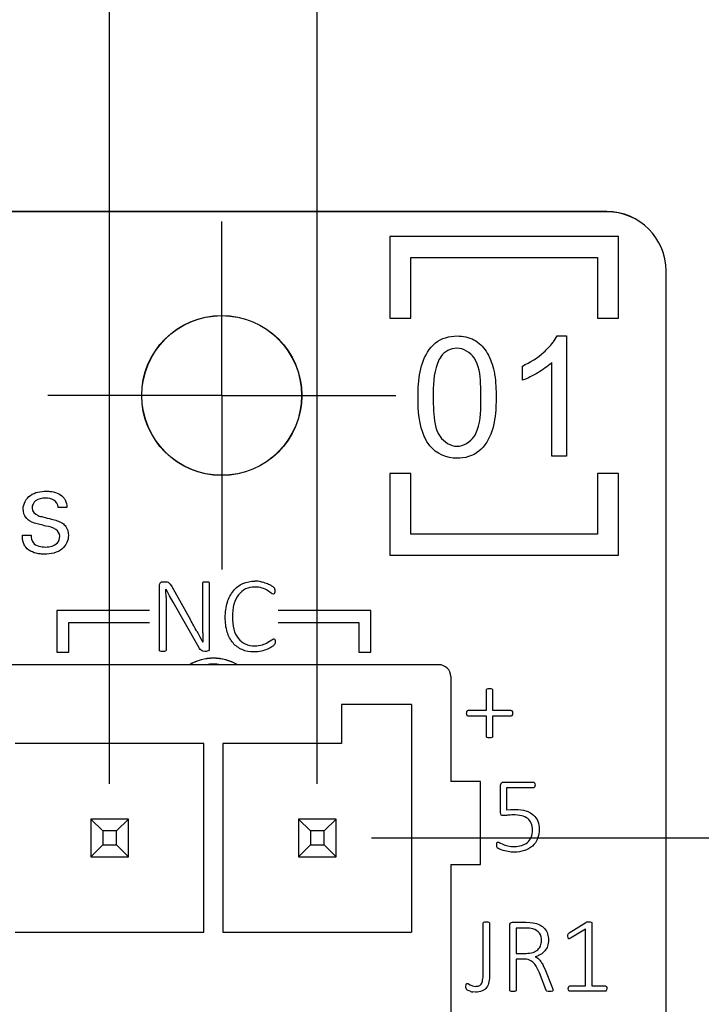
# Model space of a CAD drawing. Header units: inches. Extents: x 0 to 34, y 0 to 22.
# Tile 26 of 51: x 12.7 to 13.6, y 13.2 to 14.5. Entities that reach past the tile are written whole.
import ezdxf

# ---------------------------------------------------------------- set-up
doc = ezdxf.new("R2010")
doc.units = ezdxf.units.IN
doc.header["$LTSCALE"] = 1.87
doc.header["$MEASUREMENT"] = 0
doc.linetypes.add('CENTER', pattern=[0.6, 0.375, -0.075, 0.075, -0.075])
doc.layers.get('0').update_dxf_attribs({"linetype": 'CONTINUOUS'})
doc.layers.add('02___PRT_ALL_AXES', color=7, linetype='CONTINUOUS')
doc.layers.add('DIMENSIONS', color=7, linetype='CONTINUOUS')
doc.styles.get("Standard").update_dxf_attribs({"font": 'txt', "width": 0.8})
doc.dimstyles.new('DIMSTYLE_2', dxfattribs={"dimtxt": 0.125, "dimasz": 0.18, "dimexe": 0.125, "dimexo": 0.0625, "dimgap": 0.03125, "dimtad": 0, "dimtih": 1, "dimtoh": 1, "dimlfac": 0.5, "dimdsep": 46, "dimtxsty": 'STANDARD', "dimblk": '_FILLED', "dimblk1": '_FILLED', "dimblk2": '_FILLED', "dimcen": 0.09, "dimadec": 0, "dimazin": 0, "dimtp": 0.001, "dimtm": 0.001, "dimtfac": 1, "dimtofl": 0, "dimtmove": 0, "dimatfit": 3, "dimldrblk": '_FILLED', "dimfxl": 1, "dimtolj": 1, "dimarcsym": 0})

# ---------------------------------------------------------------- blocks, each defined once
blk = doc.blocks.new('*D12')
at = {"layer": 'DIMENSIONS', "color": 2, "linetype": 'CONTINUOUS'}
blk.add_line((13.1372, 13.398), (14.2159, 13.398), dxfattribs=at)
at = {"layer": 'DIMENSIONS', "color": 2, "linetype": 'CONTINUOUS', "insert": (14.2784, 13.4605), "char_height": 0.125, "width": 1.525, "attachment_point": 1, "line_spacing_factor": 0.9}
blk.add_mtext('4X 91.3{\\Ftxt.shx;\\W1.000000;\\H0.125000; }[3.594]', dxfattribs=at)
blk = doc.blocks.new('_FILLED')
at = {"color": 0, "linetype": 'BYBLOCK'}
blk.add_solid([(0, 0), (-1, 0.1736), (-1, -0.1736)], dxfattribs=at)
blk = doc.blocks.new('*D22')
at = {"layer": 'DIMENSIONS', "color": 2, "linetype": 'CONTINUOUS'}
blk.add_line((12.7898, 13.4698), (12.7898, 14.917), dxfattribs=at)
at = {"layer": 'DIMENSIONS', "color": 2, "linetype": 'CONTINUOUS', "insert": (12.7273, 14.9795), "char_height": 0.125, "width": 1.525, "attachment_point": 1, "rotation": 90, "line_spacing_factor": 0.9}
blk.add_mtext('2X 20.84{\\Ftxt.shx;\\W1.000000;\\H0.125000; }[.820]', dxfattribs=at)
blk = doc.blocks.new('*D23')
at = {"layer": 'DIMENSIONS', "color": 2, "linetype": 'CONTINUOUS'}
blk.add_line((13.0654, 13.4698), (13.0654, 14.917), dxfattribs=at)
at = {"layer": 'DIMENSIONS', "color": 2, "linetype": 'CONTINUOUS', "insert": (13.0029, 14.9795), "char_height": 0.125, "width": 1.525, "attachment_point": 1, "rotation": 90, "line_spacing_factor": 0.9}
blk.add_mtext('2X 24.34{\\Ftxt.shx;\\W1.000000;\\H0.125000; }[.958]', dxfattribs=at)

msp = doc.modelspace()

# ---------------------------------------------------------------- linework, layer by layer
at = {"color": 7, "linetype": 'CONTINUOUS'}
for p, q in [((13.4497, 14.2295), (11.2276, 14.2295)), ((13.5284, 6.2882), (13.5284, 14.1508)), ((13.2268, 13.6279), (12.0772, 13.6279)), ((13.2426, 13.6122), (13.2426, 13.4728)), ((13.0977, 13.5752), (13.0977, 13.5232)), ((13.1906, 13.5752), (13.0977, 13.5752)), ((13.1906, 13.5752), (13.1906, 13.2728)), ((12.915, 13.5232), (12.6646, 13.5232)), ((12.915, 13.2728), (12.915, 13.5232)), ((12.9402, 13.5232), (12.9402, 13.2728)), ((13.0977, 13.5232), (12.9402, 13.5232)), ((13.282, 13.4728), (13.2426, 13.4728)), ((13.282, 13.3626), (13.282, 13.4728)), ((12.7648, 13.423), (12.7648, 13.373)), ((12.7648, 13.423), (12.7806, 13.4073)), ((12.8148, 13.423), (12.7648, 13.423)), ((12.8148, 13.423), (12.7991, 13.4073)), ((12.8148, 13.373), (12.8148, 13.423)), ((13.0404, 13.423), (13.0404, 13.373)), ((13.0404, 13.423), (13.0562, 13.4073)), ((13.0904, 13.423), (13.0404, 13.423)), ((13.0904, 13.423), (13.0747, 13.4073)), ((13.0904, 13.373), (13.0904, 13.423)), ((12.7806, 13.4073), (12.7806, 13.3888)), ((12.7991, 13.4073), (12.7806, 13.4073)), ((12.7991, 13.3888), (12.7991, 13.4073)), ((13.0562, 13.4073), (13.0562, 13.3888)), ((13.0747, 13.4073), (13.0562, 13.4073)), ((13.0747, 13.3888), (13.0747, 13.4073)), ((12.7648, 13.373), (12.7806, 13.3888)), ((12.7806, 13.3888), (12.7991, 13.3888)), ((12.8148, 13.373), (12.7991, 13.3888)), ((13.0404, 13.373), (13.0562, 13.3888)), ((13.0562, 13.3888), (13.0747, 13.3888)), ((13.0904, 13.373), (13.0747, 13.3888)), ((12.7648, 13.373), (12.8148, 13.373)), ((13.0404, 13.373), (13.0904, 13.373)), ((13.2426, 13.3626), (13.2426, 13.1106)), ((13.2426, 13.3626), (13.282, 13.3626)), ((12.6646, 13.2728), (12.915, 13.2728)), ((12.9402, 13.2728), (13.1906, 13.2728))]:
    msp.add_line(p, q, dxfattribs=at)
at = {"color": 40, "linetype": 'CONTINUOUS'}
for p, q in [((13.1617, 14.1966), (13.1617, 14.0882)), ((13.4652, 14.1966), (13.1617, 14.1966)), ((13.4651, 14.0882), (13.4651, 14.1966)), ((13.1895, 14.0882), (13.1895, 14.1685)), ((13.1895, 14.1685), (13.4373, 14.1685)), ((13.4373, 14.1685), (13.4373, 14.0882)), ((13.1617, 14.0882), (13.1895, 14.0882)), ((13.4373, 14.0882), (13.4651, 14.0882)), ((13.3837, 14.0644), (13.3962, 14.0644)), ((13.3962, 14.0644), (13.3962, 13.9047)), ((13.3767, 13.9047), (13.3767, 14.0291)), ((13.3376, 14.0056), (13.3376, 14.0245)), ((13.3962, 13.9047), (13.3767, 13.9047)), ((13.1617, 13.8817), (13.1617, 13.7734)), ((13.1895, 13.8817), (13.1617, 13.8817)), ((13.1895, 13.8014), (13.1895, 13.8817)), ((13.4373, 13.8817), (13.4373, 13.8014)), ((13.4651, 13.8817), (13.4373, 13.8817)), ((13.4652, 13.7734), (13.4652, 13.8817)), ((12.733, 13.8368), (12.7214, 13.8368)), ((12.6739, 13.8), (12.6855, 13.8)), ((13.4373, 13.8014), (13.1895, 13.8014)), ((13.1617, 13.7734), (13.4652, 13.7734)), ((12.8559, 13.6473), (12.8559, 13.7336)), ((12.8599, 13.7381), (12.8635, 13.7381)), ((12.8635, 13.7381), (12.8663, 13.7378)), ((12.8693, 13.7196), (12.8646, 13.7283)), ((12.8684, 13.7368), (12.8702, 13.7349)), ((12.8702, 13.7349), (12.8722, 13.7317)), ((12.8722, 13.7317), (12.8971, 13.6876)), ((12.9135, 13.7364), (12.9137, 13.7371)), ((12.9135, 13.6702), (12.9135, 13.7364)), ((12.9137, 13.7371), (12.9144, 13.7378)), ((12.9144, 13.7378), (12.9157, 13.7381)), ((12.9157, 13.7381), (12.9178, 13.7382)), ((12.9178, 13.7382), (12.9198, 13.7381)), ((12.9198, 13.7381), (12.9212, 13.7378)), ((12.9212, 13.7378), (12.9219, 13.7371)), ((12.9219, 13.7371), (12.9221, 13.7364)), ((12.9221, 13.7364), (12.9221, 13.65)), ((13.0072, 13.7309), (13.0084, 13.7295)), ((13.0084, 13.7295), (13.0088, 13.7286)), ((13.0088, 13.7286), (13.009, 13.7274)), ((13.009, 13.7274), (13.0091, 13.7258)), ((12.8646, 13.7177), (12.8646, 13.6473)), ((12.8742, 13.711), (12.8693, 13.7196)), ((13.0043, 13.7231), (12.9995, 13.7264)), ((13.008, 13.722), (13.0071, 13.7217)), ((13.0086, 13.7228), (13.008, 13.722)), ((13.009, 13.7241), (13.0086, 13.7228)), ((13.0091, 13.7258), (13.009, 13.7241)), ((12.9067, 13.6534), (12.8742, 13.711)), ((12.7199, 13.6998), (12.7199, 13.6447)), ((12.8428, 13.6998), (12.7199, 13.6998)), ((13.1364, 13.6998), (13.0136, 13.6998)), ((13.1364, 13.6447), (13.1364, 13.6998)), ((12.7357, 13.6447), (12.7357, 13.6841)), ((12.7357, 13.6841), (12.8428, 13.6841)), ((13.0136, 13.6841), (13.1207, 13.6841)), ((13.1207, 13.6841), (13.1207, 13.6447)), ((12.9096, 13.6649), (12.9135, 13.6577)), ((13.0079, 13.6624), (13.0086, 13.6622)), ((13.0086, 13.6622), (13.0091, 13.6615)), ((13.0091, 13.6615), (13.0094, 13.6603)), ((12.9091, 13.6496), (12.9067, 13.6534)), ((12.9999, 13.6577), (13.0049, 13.6609)), ((13.0088, 13.6549), (13.0079, 13.6538)), ((13.0092, 13.6558), (13.0088, 13.6549)), ((13.0094, 13.657), (13.0092, 13.6558)), ((13.0094, 13.6603), (13.0095, 13.6584)), ((13.0095, 13.6584), (13.0094, 13.657)), ((12.7199, 13.6447), (12.7357, 13.6447)), ((12.8561, 13.6465), (12.8559, 13.6473)), ((12.8569, 13.6459), (12.8561, 13.6465)), ((12.8582, 13.6455), (12.8569, 13.6459)), ((12.8603, 13.6454), (12.8582, 13.6455)), ((12.8624, 13.6455), (12.8603, 13.6454)), ((12.8637, 13.6459), (12.8624, 13.6455)), ((12.8644, 13.6465), (12.8637, 13.6459)), ((12.8646, 13.6473), (12.8644, 13.6465)), ((12.9162, 13.6455), (12.9136, 13.6459)), ((12.918, 13.6455), (12.9162, 13.6455)), ((12.9194, 13.6458), (12.918, 13.6455)), ((12.9208, 13.6465), (12.9194, 13.6458)), ((12.9218, 13.6479), (12.9208, 13.6465)), ((13.1207, 13.6447), (13.1364, 13.6447)), ((13.2909, 13.5958), (13.2922, 13.5963)), ((13.2922, 13.5963), (13.294, 13.5964)), ((13.294, 13.5964), (13.2959, 13.5963)), ((13.2959, 13.5963), (13.2972, 13.5958)), ((13.2899, 13.5943), (13.2902, 13.5952)), ((13.2899, 13.5675), (13.2899, 13.5943)), ((13.2902, 13.5952), (13.2909, 13.5958)), ((13.2972, 13.5958), (13.2979, 13.5952)), ((13.2979, 13.5952), (13.2981, 13.5943)), ((13.2981, 13.5943), (13.2981, 13.5675)), ((13.2637, 13.5618), (13.2635, 13.5636)), ((13.2637, 13.5653), (13.2643, 13.5665)), ((13.2643, 13.5605), (13.2637, 13.5618)), ((13.2643, 13.5665), (13.265, 13.5672)), ((13.265, 13.5597), (13.2643, 13.5605)), ((13.265, 13.5672), (13.266, 13.5675)), ((13.266, 13.5595), (13.265, 13.5597)), ((13.266, 13.5675), (13.2899, 13.5675)), ((13.2899, 13.5595), (13.266, 13.5595)), ((13.2899, 13.5327), (13.2899, 13.5595)), ((13.2981, 13.5675), (13.322, 13.5675)), ((13.2981, 13.5595), (13.2981, 13.5327)), ((13.322, 13.5595), (13.2981, 13.5595)), ((13.322, 13.5675), (13.323, 13.5672)), ((13.323, 13.5597), (13.322, 13.5595)), ((13.323, 13.5672), (13.3238, 13.5665)), ((13.3238, 13.5605), (13.323, 13.5597)), ((13.3238, 13.5665), (13.3244, 13.5653)), ((13.3244, 13.5618), (13.3238, 13.5605)), ((13.3244, 13.5653), (13.3245, 13.5636)), ((13.3245, 13.5636), (13.3244, 13.5618)), ((13.2902, 13.5319), (13.2899, 13.5327)), ((13.2909, 13.5313), (13.2902, 13.5319)), ((13.2922, 13.531), (13.2909, 13.5313)), ((13.294, 13.5308), (13.2922, 13.531)), ((13.2959, 13.531), (13.294, 13.5308)), ((13.2972, 13.5313), (13.2959, 13.531)), ((13.2979, 13.5319), (13.2972, 13.5313)), ((13.2981, 13.5327), (13.2979, 13.5319)), ((13.3087, 13.4319), (13.3087, 13.4679)), ((13.3128, 13.4721), (13.3518, 13.4721)), ((13.3518, 13.4721), (13.3529, 13.4718)), ((13.3529, 13.4718), (13.3537, 13.4711)), ((13.3537, 13.4711), (13.3543, 13.4699)), ((13.3543, 13.4699), (13.3544, 13.4682)), ((13.3167, 13.4643), (13.3167, 13.4353)), ((13.3518, 13.4643), (13.3167, 13.4643)), ((13.3167, 13.4353), (13.3219, 13.4357)), ((13.3219, 13.4357), (13.3283, 13.4358)), ((13.3035, 13.3888), (13.3036, 13.3903)), ((13.3035, 13.3872), (13.3035, 13.3888)), ((13.3038, 13.386), (13.3035, 13.3872)), ((13.3036, 13.3903), (13.3039, 13.3915)), ((13.3039, 13.3915), (13.3045, 13.3923)), ((13.3045, 13.3923), (13.3053, 13.3925)), ((13.3075, 13.3916), (13.3117, 13.3896)), ((13.3041, 13.3853), (13.3038, 13.386)), ((13.3048, 13.3845), (13.3041, 13.3853)), ((13.312, 13.3814), (13.3071, 13.3831)), ((13.3188, 13.3798), (13.312, 13.3814)), ((13.2855, 13.2847), (13.2857, 13.2854)), ((13.2855, 13.2176), (13.2855, 13.2847)), ((13.2857, 13.2854), (13.2865, 13.286)), ((13.2865, 13.286), (13.2878, 13.2864)), ((13.2878, 13.2864), (13.2898, 13.2865)), ((13.2898, 13.2865), (13.2919, 13.2864)), ((13.2919, 13.2864), (13.2933, 13.286)), ((13.2933, 13.286), (13.294, 13.2854)), ((13.294, 13.2854), (13.2942, 13.2847)), ((13.2942, 13.2847), (13.2942, 13.2162)), ((13.3247, 13.2861), (13.342, 13.2861)), ((13.342, 13.2861), (13.3476, 13.2859)), ((13.3476, 13.2859), (13.3517, 13.2854)), ((13.3998, 13.2719), (13.4217, 13.2859)), ((13.4217, 13.2859), (13.4223, 13.2862)), ((13.4223, 13.2862), (13.4232, 13.2865)), ((13.4232, 13.2865), (13.4242, 13.2866)), ((13.4242, 13.2866), (13.4256, 13.2866)), ((13.4256, 13.2866), (13.4276, 13.2865)), ((13.4276, 13.2865), (13.429, 13.2861)), ((13.429, 13.2861), (13.4297, 13.2856)), ((13.4297, 13.2856), (13.4299, 13.2848)), ((13.4299, 13.2848), (13.4299, 13.2016)), ((13.3208, 13.1957), (13.3208, 13.2816)), ((13.3294, 13.2783), (13.3294, 13.2447)), ((13.3408, 13.2783), (13.3294, 13.2783)), ((13.3471, 13.2781), (13.3408, 13.2783)), ((13.3515, 13.2773), (13.3471, 13.2781)), ((13.3981, 13.2692), (13.3984, 13.2703)), ((13.3981, 13.2676), (13.3981, 13.2692)), ((13.3984, 13.2703), (13.3989, 13.2712)), ((13.3989, 13.2712), (13.3998, 13.2719)), ((13.4212, 13.2769), (13.4017, 13.265)), ((13.4212, 13.2016), (13.4212, 13.2769)), ((13.3982, 13.2656), (13.3981, 13.2676)), ((13.4017, 13.265), (13.3999, 13.2642)), ((13.3294, 13.2447), (13.3426, 13.2447)), ((13.3294, 13.2371), (13.3294, 13.1957)), ((13.3389, 13.2371), (13.3294, 13.2371)), ((13.3602, 13.2189), (13.357, 13.226)), ((13.3688, 13.1967), (13.3602, 13.2189)), ((13.3654, 13.2285), (13.3682, 13.222)), ((13.3682, 13.222), (13.3768, 13.2006)), ((13.2628, 13.2028), (13.2632, 13.2039)), ((13.2632, 13.2039), (13.2638, 13.2045)), ((13.2638, 13.2045), (13.2646, 13.2047)), ((13.2661, 13.2041), (13.2683, 13.2028)), ((13.2626, 13.201), (13.2628, 13.2028)), ((13.2627, 13.1994), (13.2626, 13.201)), ((13.263, 13.1981), (13.2627, 13.1994)), ((13.2633, 13.1973), (13.263, 13.1981)), ((13.2639, 13.1965), (13.2633, 13.1973)), ((13.2655, 13.1955), (13.2639, 13.1965)), ((13.2682, 13.1943), (13.2655, 13.1955)), ((13.2683, 13.2028), (13.2714, 13.2015)), ((13.2754, 13.1931), (13.2716, 13.1935)), ((13.321, 13.195), (13.3208, 13.1957)), ((13.3217, 13.1944), (13.321, 13.195)), ((13.323, 13.194), (13.3217, 13.1944)), ((13.3251, 13.1939), (13.323, 13.194)), ((13.3272, 13.194), (13.3251, 13.1939)), ((13.3285, 13.1944), (13.3272, 13.194)), ((13.3292, 13.195), (13.3285, 13.1944)), ((13.3294, 13.1957), (13.3292, 13.195)), ((13.3694, 13.1953), (13.3688, 13.1967)), ((13.3703, 13.1944), (13.3694, 13.1953)), ((13.3717, 13.194), (13.3703, 13.1944)), ((13.3737, 13.1939), (13.3717, 13.194)), ((13.376, 13.194), (13.3737, 13.1939)), ((13.3774, 13.1944), (13.376, 13.194)), ((13.3768, 13.2006), (13.378, 13.1972)), ((13.378, 13.195), (13.3774, 13.1944)), ((13.378, 13.1972), (13.3782, 13.1959)), ((13.3782, 13.1959), (13.378, 13.195)), ((13.3985, 13.1979), (13.3987, 13.1994)), ((13.3987, 13.1962), (13.3985, 13.1979)), ((13.3987, 13.1994), (13.3992, 13.2006)), ((13.3993, 13.1951), (13.3987, 13.1962)), ((13.3992, 13.2006), (13.3999, 13.2013)), ((13.4, 13.1945), (13.3993, 13.1951)), ((13.3999, 13.2013), (13.4008, 13.2016)), ((13.4008, 13.1943), (13.4, 13.1945)), ((13.4008, 13.2016), (13.4212, 13.2016)), ((13.4473, 13.1943), (13.4008, 13.1943)), ((13.4299, 13.2016), (13.4473, 13.2016)), ((13.4473, 13.2016), (13.4483, 13.2013)), ((13.4482, 13.1945), (13.4473, 13.1943)), ((13.449, 13.1951), (13.4482, 13.1945)), ((13.4483, 13.2013), (13.4491, 13.2006)), ((13.4495, 13.1962), (13.449, 13.1951)), ((13.4491, 13.2006), (13.4496, 13.1994)), ((13.4497, 13.1979), (13.4495, 13.1962)), ((13.4496, 13.1994), (13.4497, 13.1979))]:
    msp.add_line(p, q, dxfattribs=at)
at = {"color": 7, "linetype": 'CONTINUOUS'}
for centre, radius, start, end in [((13.4497, 14.1508), 0.0787, 0, 90), ((12.9276, 13.5736), 0.0551, 80.3037, 99.6963), ((13.2268, 13.6122), 0.0157, 0, 90)]:
    msp.add_arc(centre, radius, start, end, dxfattribs=at)
at = {"color": 40, "linetype": 'CONTINUOUS'}
for centre, radius, start, end in [((12.1982, 13.7178), 0.6664, 359.9895, 0.9062), ((12.9825, 13.6978), 0.0412, 78.7885, 90.0181), ((12.242, 13.3144), 0.7539, 28.9762, 29.6689), ((10.1354, 12.1619), 3.1551, 28.5985, 28.7534), ((14.7675, 14.6855), 2.1197, 208.5573, 208.7805), ((14.1081, 13.6704), 1.1946, 180.0069, 180.6054), ((13.2717, 13.5636), 0.00817, 168.119, 179.9912), ((13.3469, 13.2227), 0.0189, 50.472, 65.6123), ((13.2757, 13.2163), 0.0232, 251.3348, 260.0217)]:
    msp.add_arc(centre, radius, start, end, dxfattribs=at)
at = {"color": 4, "linetype": 'CONTINUOUS'}
msp.add_arc((12.9276, 13.5736), 0.063, 60, 120, dxfattribs=at)
at = {"color": 40, "linetype": 'CONTINUOUS'}
for points in [[(13.2049, 14.0285), (13.2083, 14.0385), (13.214, 14.0484), (13.2221, 14.0551)], [(13.2221, 14.0551), (13.23, 14.0615), (13.2409, 14.0644), (13.2509, 14.0644)], [(13.2509, 14.0644), (13.2586, 14.0644), (13.2666, 14.0629), (13.2734, 14.0592)], [(13.2734, 14.0592), (13.2798, 14.0558), (13.2854, 14.0505), (13.2894, 14.0444)], [(13.2507, 14.0482), (13.2426, 14.0482), (13.2339, 14.0435), (13.2292, 14.0368)], [(13.2736, 14.0353), (13.2685, 14.0425), (13.2595, 14.0482), (13.2507, 14.0482)], [(13.2894, 14.0444), (13.294, 14.0372), (13.2971, 14.029), (13.2992, 14.0207)], [(13.3376, 14.0245), (13.348, 14.0293), (13.3578, 14.0355), (13.3663, 14.0431)], [(13.3767, 14.0291), (13.3712, 14.0239), (13.3648, 14.0196), (13.3582, 14.0157)], [(13.3582, 14.0157), (13.3516, 14.0118), (13.3448, 14.0082), (13.3376, 14.0056)], [(13.2971, 13.9379), (13.2937, 13.9279), (13.288, 13.918), (13.2799, 13.9114)], [(13.2283, 13.931), (13.2334, 13.9239), (13.2423, 13.918), (13.2509, 13.918)], [(13.2509, 13.918), (13.2596, 13.918), (13.2686, 13.9239), (13.2736, 13.931)], [(13.2509, 13.902), (13.2377, 13.902), (13.2231, 13.9081), (13.2148, 13.9185)], [(13.2799, 13.9114), (13.272, 13.9049), (13.2611, 13.902), (13.2509, 13.902)], [(12.8559, 13.7336), (12.8559, 13.7348), (12.8562, 13.7364), (12.8573, 13.7371)], [(12.8573, 13.7371), (12.858, 13.7377), (12.859, 13.7381), (12.8599, 13.7381)], [(12.8663, 13.7378), (12.8671, 13.7376), (12.8678, 13.7373), (12.8684, 13.7368)], [(12.9541, 13.7261), (12.9574, 13.7302), (12.9618, 13.7335), (12.9665, 13.7357)], [(12.9702, 13.7285), (12.9666, 13.7267), (12.9633, 13.724), (12.9609, 13.7208)], [(12.9665, 13.7357), (12.9715, 13.738), (12.9771, 13.739), (12.9825, 13.739)], [(12.9821, 13.7311), (12.978, 13.7311), (12.9739, 13.7303), (12.9702, 13.7285)], [(12.9923, 13.7296), (12.9891, 13.7307), (12.9855, 13.7311), (12.9821, 13.7311)], [(12.9906, 13.7382), (12.993, 13.7377), (12.9954, 13.7371), (12.9977, 13.7362)], [(12.9995, 13.7264), (12.9973, 13.7277), (12.9948, 13.7288), (12.9923, 13.7296)], [(12.9977, 13.7362), (12.9998, 13.7355), (13.0017, 13.7346), (13.0036, 13.7335)], [(13.0036, 13.7335), (13.0048, 13.7327), (13.0061, 13.7319), (13.0072, 13.7309)], [(12.9461, 13.711), (12.9478, 13.7164), (12.9505, 13.7217), (12.9541, 13.7261)], [(12.9609, 13.7208), (12.9581, 13.7172), (12.9561, 13.7128), (12.9548, 13.7084)], [(13.0071, 13.7217), (13.0061, 13.7217), (13.0051, 13.7225), (13.0043, 13.7231)], [(12.9432, 13.6908), (12.9432, 13.6976), (12.944, 13.7045), (12.9461, 13.711)], [(12.9548, 13.7084), (12.9532, 13.7029), (12.9527, 13.6971), (12.9527, 13.6913)], [(12.9459, 13.6712), (12.944, 13.6775), (12.9432, 13.6842), (12.9432, 13.6908)], [(12.9527, 13.6913), (12.9527, 13.6858), (12.9532, 13.6803), (12.9547, 13.675)], [(12.9547, 13.675), (12.9559, 13.6707), (12.9577, 13.6665), (12.9604, 13.663)], [(12.9536, 13.6568), (12.95, 13.661), (12.9475, 13.666), (12.9459, 13.6712)], [(12.9604, 13.663), (12.9629, 13.6598), (12.9662, 13.6572), (12.9698, 13.6555)], [(13.0049, 13.6609), (13.0058, 13.6616), (13.0068, 13.6624), (13.0079, 13.6624)], [(12.9113, 13.6472), (12.9105, 13.6478), (12.9098, 13.6487), (12.9091, 13.6496)], [(12.9221, 13.65), (12.9221, 13.6493), (12.9221, 13.6486), (12.9218, 13.6479)], [(12.9656, 13.648), (12.961, 13.6499), (12.9568, 13.653), (12.9536, 13.6568)], [(12.9698, 13.6555), (12.9737, 13.6537), (12.9781, 13.653), (12.9824, 13.653)], [(12.9824, 13.653), (12.9858, 13.653), (12.9893, 13.6533), (12.9925, 13.6544)], [(12.9992, 13.6485), (12.9966, 13.6474), (12.9939, 13.6466), (12.9912, 13.646)], [(12.9925, 13.6544), (12.995, 13.6553), (12.9975, 13.6563), (12.9999, 13.6577)], [(13.0049, 13.6516), (13.0031, 13.6504), (13.0012, 13.6494), (12.9992, 13.6485)], [(13.0079, 13.6538), (13.007, 13.6529), (13.0059, 13.6523), (13.0049, 13.6516)], [(12.9136, 13.6459), (12.9128, 13.6461), (12.912, 13.6466), (12.9113, 13.6472)], [(12.9813, 13.6449), (12.976, 13.6449), (12.9705, 13.6458), (12.9656, 13.648)], [(12.9912, 13.646), (12.988, 13.6452), (12.9846, 13.6449), (12.9813, 13.6449)], [(13.3087, 13.4679), (13.3087, 13.469), (13.309, 13.4702), (13.3098, 13.471)], [(13.3098, 13.471), (13.3106, 13.4717), (13.3117, 13.4721), (13.3128, 13.4721)], [(13.3538, 13.4655), (13.3534, 13.4648), (13.3526, 13.4643), (13.3518, 13.4643)], [(13.3544, 13.4682), (13.3544, 13.4673), (13.3543, 13.4663), (13.3538, 13.4655)], [(13.3096, 13.4284), (13.3088, 13.4293), (13.3087, 13.4307), (13.3087, 13.4319)], [(13.3123, 13.4276), (13.3113, 13.4276), (13.3102, 13.4278), (13.3096, 13.4284)], [(13.3178, 13.428), (13.316, 13.4277), (13.3141, 13.4276), (13.3123, 13.4276)], [(13.3253, 13.4285), (13.3228, 13.4285), (13.3203, 13.4284), (13.3178, 13.428)], [(13.3367, 13.4273), (13.333, 13.4282), (13.3291, 13.4285), (13.3253, 13.4285)], [(13.3283, 13.4358), (13.333, 13.4358), (13.3379, 13.4353), (13.3424, 13.4338)], [(13.3447, 13.4236), (13.3424, 13.4254), (13.3396, 13.4266), (13.3367, 13.4273)], [(13.3424, 13.4338), (13.346, 13.4327), (13.3495, 13.4309), (13.3523, 13.4284)], [(13.3523, 13.4284), (13.3548, 13.4262), (13.3569, 13.4232), (13.3582, 13.4201)], [(13.3495, 13.4174), (13.3485, 13.4198), (13.3468, 13.422), (13.3447, 13.4236)], [(13.351, 13.4087), (13.351, 13.4116), (13.3506, 13.4147), (13.3495, 13.4174)], [(13.3582, 13.4201), (13.3595, 13.4168), (13.3601, 13.4132), (13.3601, 13.4096)], [(13.3492, 13.3987), (13.3506, 13.4018), (13.351, 13.4053), (13.351, 13.4087)], [(13.3601, 13.4096), (13.3601, 13.4052), (13.3594, 13.4007), (13.3577, 13.3966)], [(13.3053, 13.3925), (13.3061, 13.3925), (13.3069, 13.392), (13.3075, 13.3916)], [(13.3117, 13.3896), (13.3138, 13.3887), (13.316, 13.3881), (13.3182, 13.3876)], [(13.3182, 13.3876), (13.3212, 13.3868), (13.3243, 13.3866), (13.3274, 13.3866)], [(13.3274, 13.3866), (13.3305, 13.3866), (13.3337, 13.387), (13.3367, 13.3879)], [(13.3367, 13.3879), (13.3394, 13.3887), (13.3421, 13.39), (13.3443, 13.3918)], [(13.3509, 13.3871), (13.3479, 13.3844), (13.3442, 13.3824), (13.3404, 13.3811)], [(13.3443, 13.3918), (13.3464, 13.3936), (13.3481, 13.3961), (13.3492, 13.3987)], [(13.3577, 13.3966), (13.3562, 13.393), (13.3538, 13.3897), (13.3509, 13.3871)], [(13.3071, 13.3831), (13.3063, 13.3835), (13.3054, 13.3839), (13.3048, 13.3845)], [(13.3269, 13.3791), (13.3242, 13.3791), (13.3215, 13.3793), (13.3188, 13.3798)], [(13.3404, 13.3811), (13.3361, 13.3797), (13.3314, 13.3791), (13.3269, 13.3791)], [(13.3208, 13.2816), (13.3208, 13.2829), (13.3211, 13.2844), (13.3221, 13.2851)], [(13.3221, 13.2851), (13.3229, 13.2857), (13.3238, 13.2861), (13.3247, 13.2861)], [(13.3517, 13.2854), (13.3548, 13.2849), (13.358, 13.284), (13.3608, 13.2825)], [(13.3608, 13.2825), (13.3632, 13.2812), (13.3655, 13.2795), (13.3673, 13.2774)], [(13.3603, 13.2714), (13.3584, 13.2744), (13.3549, 13.2763), (13.3515, 13.2773)], [(13.363, 13.2615), (13.363, 13.2649), (13.3622, 13.2685), (13.3603, 13.2714)], [(13.3673, 13.2774), (13.369, 13.2754), (13.3703, 13.273), (13.3711, 13.2706)], [(13.3711, 13.2706), (13.3719, 13.2679), (13.3723, 13.2651), (13.3723, 13.2624)], [(13.3618, 13.2549), (13.3626, 13.2569), (13.363, 13.2592), (13.363, 13.2615)], [(13.3723, 13.2624), (13.3723, 13.2596), (13.372, 13.2568), (13.371, 13.2543)], [(13.3988, 13.2644), (13.3984, 13.2647), (13.3983, 13.2652), (13.3982, 13.2656)], [(13.3999, 13.2642), (13.3995, 13.2641), (13.3991, 13.2642), (13.3988, 13.2644)], [(13.3426, 13.2447), (13.3457, 13.2447), (13.3488, 13.245), (13.3518, 13.246)], [(13.3518, 13.246), (13.3541, 13.2468), (13.3563, 13.2479), (13.3581, 13.2496)], [(13.3618, 13.2433), (13.3596, 13.2419), (13.3572, 13.2408), (13.3547, 13.2399)], [(13.3581, 13.2496), (13.3597, 13.251), (13.361, 13.2529), (13.3618, 13.2549)], [(13.3674, 13.248), (13.3658, 13.2461), (13.3639, 13.2445), (13.3618, 13.2433)], [(13.371, 13.2543), (13.3702, 13.252), (13.369, 13.2498), (13.3674, 13.248)], [(13.3471, 13.2357), (13.3445, 13.2367), (13.3417, 13.2371), (13.3389, 13.2371)], [(13.3529, 13.2318), (13.3513, 13.2335), (13.3492, 13.2348), (13.3471, 13.2357)], [(13.357, 13.226), (13.3559, 13.2281), (13.3546, 13.2301), (13.3529, 13.2318)], [(13.3589, 13.2373), (13.3602, 13.2362), (13.3614, 13.2349), (13.3624, 13.2335)], [(13.3624, 13.2335), (13.3635, 13.2319), (13.3645, 13.2302), (13.3654, 13.2285)], [(13.2849, 13.2091), (13.2855, 13.2119), (13.2855, 13.2147), (13.2855, 13.2176)], [(13.2646, 13.2047), (13.2651, 13.2047), (13.2657, 13.2044), (13.2661, 13.2041)], [(13.28, 13.2016), (13.2813, 13.202), (13.2824, 13.2029), (13.2831, 13.204)], [(13.2831, 13.204), (13.2841, 13.2055), (13.2846, 13.2073), (13.2849, 13.2091)], [(13.2933, 13.2068), (13.2928, 13.2042), (13.2918, 13.2016), (13.2902, 13.1995)], [(13.2942, 13.2162), (13.2942, 13.213), (13.2939, 13.2099), (13.2933, 13.2068)], [(13.2714, 13.2015), (13.2727, 13.2011), (13.2741, 13.2009), (13.2755, 13.2009)], [(13.2844, 13.1948), (13.2816, 13.1935), (13.2784, 13.1931), (13.2754, 13.1931)], [(13.2755, 13.2009), (13.277, 13.2009), (13.2786, 13.2011), (13.28, 13.2016)], [(13.2902, 13.1995), (13.2888, 13.1975), (13.2867, 13.1958), (13.2844, 13.1948)]]:
    msp.add_open_spline(points, degree=3, dxfattribs=at)
for points, knots in [([(13.3663, 14.0431), (13.3682, 14.0449), (13.3749, 14.0512), (13.3807, 14.0585), (13.3837, 14.0644)], [0, 0, 0, 0, 0.28593, 1, 1, 1, 1]), ([(13.1991, 13.9831), (13.1991, 13.9876), (13.1995, 14.0029), (13.2014, 14.0183), (13.2049, 14.0285)], [0, 0, 0, 0, 0.292812, 1, 1, 1, 1]), ([(13.2292, 14.0368), (13.2274, 14.0341), (13.2196, 14.0172), (13.2192, 13.9982), (13.2192, 13.9831)], [0, 0, 0, 0, 0.17871, 1, 1, 1, 1]), ([(13.2827, 13.9831), (13.2827, 13.9891), (13.2821, 14.0066), (13.2804, 14.0257), (13.2736, 14.0353)], [0, 0, 0, 0, 0.338115, 1, 1, 1, 1]), ([(13.2992, 14.0207), (13.2999, 14.0182), (13.3023, 14.0058), (13.3028, 13.9932), (13.3028, 13.9831)], [0, 0, 0, 0, 0.204324, 1, 1, 1, 1]), ([(13.2148, 13.9185), (13.212, 13.922), (13.2008, 13.9417), (13.1991, 13.9652), (13.1991, 13.9831)], [0, 0, 0, 0, 0.198989, 1, 1, 1, 1]), ([(13.2192, 13.9831), (13.2192, 13.9771), (13.2198, 13.9597), (13.2215, 13.9406), (13.2283, 13.931)], [0, 0, 0, 0, 0.3373, 1, 1, 1, 1]), ([(13.2736, 13.931), (13.2753, 13.9335), (13.2826, 13.95), (13.2827, 13.9684), (13.2827, 13.9831)], [0, 0, 0, 0, 0.170174, 1, 1, 1, 1]), ([(13.3028, 13.9831), (13.3028, 13.9787), (13.3024, 13.9635), (13.3005, 13.9482), (13.2971, 13.9379)], [0, 0, 0, 0, 0.291914, 1, 1, 1, 1]), ([(12.675, 13.8349), (12.675, 13.8417), (12.6834, 13.8561), (12.6983, 13.8583), (12.7056, 13.8583)], [0, 0, 0, 0, 0.483194, 1, 1, 1, 1]), ([(12.7056, 13.8583), (12.7072, 13.8583), (12.7151, 13.858), (12.7238, 13.8552), (12.7281, 13.8505)], [0, 0, 0, 0, 0.201971, 1, 1, 1, 1]), ([(12.7046, 13.849), (12.7001, 13.849), (12.6912, 13.8479), (12.6868, 13.8396), (12.6868, 13.836)], [0, 0, 0, 0, 0.560219, 1, 1, 1, 1]), ([(12.7214, 13.8368), (12.7212, 13.8406), (12.7167, 13.8485), (12.7084, 13.849), (12.7046, 13.849)], [0, 0, 0, 0, 0.498531, 1, 1, 1, 1]), ([(12.7281, 13.8505), (12.7291, 13.8494), (12.732, 13.8453), (12.7328, 13.8402), (12.733, 13.8368)], [0, 0, 0, 0, 0.308929, 1, 1, 1, 1]), ([(12.6833, 13.8191), (12.6819, 13.8202), (12.6771, 13.8241), (12.675, 13.8306), (12.675, 13.8349)], [0, 0, 0, 0, 0.296142, 1, 1, 1, 1]), ([(12.6868, 13.836), (12.6868, 13.8317), (12.6928, 13.8258), (12.6991, 13.8247), (12.7012, 13.8241)], [0, 0, 0, 0, 0.659704, 1, 1, 1, 1]), ([(12.7051, 13.812), (12.7025, 13.8127), (12.6951, 13.8146), (12.6874, 13.8164), (12.6833, 13.8191)], [0, 0, 0, 0, 0.358407, 1, 1, 1, 1]), ([(12.7012, 13.8241), (12.7051, 13.8232), (12.7138, 13.8209), (12.7228, 13.8186), (12.7271, 13.8157)], [0, 0, 0, 0, 0.433524, 1, 1, 1, 1]), ([(12.7235, 13.7985), (12.7235, 13.802), (12.7184, 13.8102), (12.7097, 13.8109), (12.7051, 13.812)], [0, 0, 0, 0, 0.42352, 1, 1, 1, 1]), ([(12.7271, 13.8157), (12.7288, 13.8146), (12.7334, 13.8104), (12.7351, 13.8039), (12.7351, 13.7997)], [0, 0, 0, 0, 0.325572, 1, 1, 1, 1]), ([(12.6786, 13.7838), (12.6775, 13.7852), (12.6745, 13.7902), (12.6739, 13.7961), (12.6739, 13.8)], [0, 0, 0, 0, 0.30357, 1, 1, 1, 1]), ([(12.6855, 13.8), (12.6856, 13.7966), (12.6874, 13.7863), (12.699, 13.7842), (12.7048, 13.7842)], [0, 0, 0, 0, 0.372938, 1, 1, 1, 1]), ([(12.7351, 13.7997), (12.7351, 13.7932), (12.728, 13.7777), (12.7116, 13.7747), (12.7034, 13.7747)], [0, 0, 0, 0, 0.443255, 1, 1, 1, 1]), ([(12.7048, 13.7842), (12.7103, 13.7842), (12.7204, 13.7864), (12.7235, 13.7954), (12.7235, 13.7985)], [0, 0, 0, 0, 0.643245, 1, 1, 1, 1]), ([(12.7034, 13.7747), (12.7016, 13.7747), (12.6928, 13.7751), (12.6829, 13.7783), (12.6786, 13.7838)], [0, 0, 0, 0, 0.208151, 1, 1, 1, 1])]:
    msp.add_open_spline(points, degree=3, knots=knots, dxfattribs=at)
at = {"layer": '02___PRT_ALL_AXES', "color": 7, "linetype": 'CONTINUOUS'}
for p, q in [((13.4497, 14.2294), (11.2276, 14.2294)), ((13.5284, 6.2881), (13.5284, 14.1507))]:
    msp.add_line(p, q, dxfattribs=at)
at = {"layer": '02___PRT_ALL_AXES', "color": 7, "linetype": 'CENTER'}
for q in [(12.9386, 14.2164), (12.7076, 13.9854), (12.9386, 13.7544), (13.1696, 13.9854)]:
    msp.add_line((12.9386, 13.9854), q, dxfattribs=at)
at = {"layer": '02___PRT_ALL_AXES', "color": 7, "linetype": 'CONTINUOUS'}
for radius in [0.1063, 0.106]:
    msp.add_circle((12.9386, 13.9854), radius, dxfattribs=at)
for centre, radius, start, end in [((13.4497, 14.1507), 0.0787, 0, 90), ((12.9276, 13.5736), 0.063, 59.6902, 120.3098), ((12.9276, 13.5735), 0.063, 59.8057, 120.1943)]:
    msp.add_arc(centre, radius, start, end, dxfattribs=at)

# ---------------------------------------------------------------- dimensions: what is measured, and where the dimension line sits
at = {"layer": 'DIMENSIONS', "color": 2, "linetype": 'CONTINUOUS'}
for feature_location, offset, dtype, origin, text, picture, middle in [((12.7898, 13.4698), (0, 1.4472), 1, (11.1489, 13.4073), '2X <>', '*D22', (12.7898, 15.742)), ((13.0654, 13.4698), (0, 1.4472), 1, (11.1489, 13.4073), '2X <>', '*D23', (13.0654, 15.742)), ((13.1372, 13.398), (1.0787, 0), 0, (13.0747, 6.2094), '4X <>', '*D12', (15.0409, 13.398))]:
    dim = msp.add_ordinate_dim(feature_location=feature_location, offset=offset, dtype=dtype, origin=origin, text=text, dimstyle='DIMSTYLE_2', dxfattribs=at)
    dim.commit()
    dim.dimension.update_dxf_attribs({"geometry": picture, "text_midpoint": middle})

doc.saveas('drawing.dxf')
